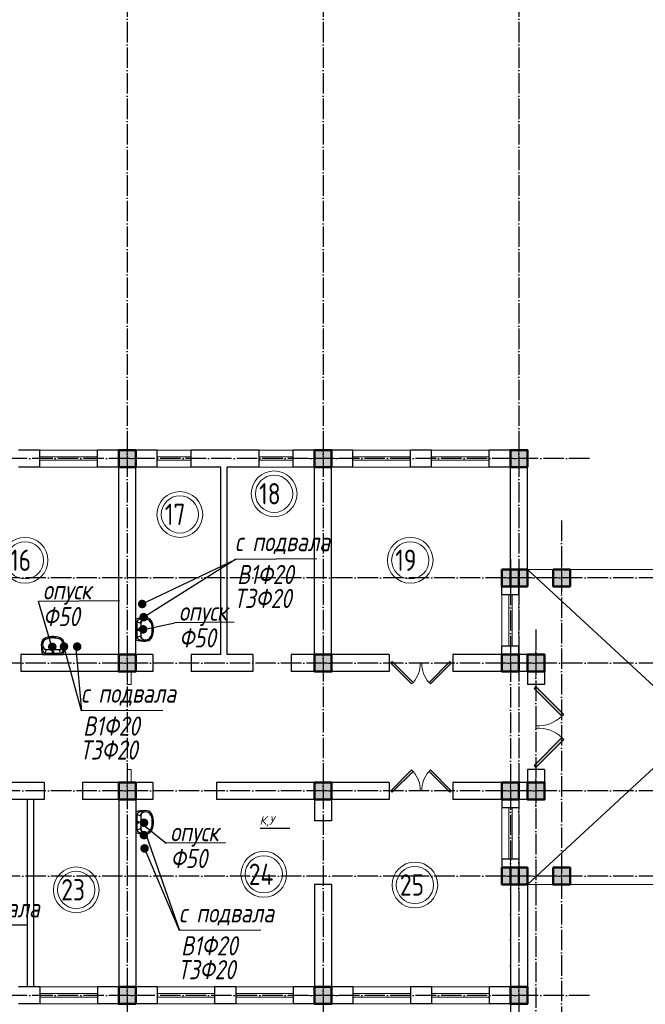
# Model space of a CAD drawing. Extents: x -4445 to 1909585, y 1860 to 289234.
# Tile 42 of 110: x 390522 to 405214, y 207994 to 231107. Entities that reach past the tile are written whole.
import ezdxf

# ---------------------------------------------------------------- set-up
doc = ezdxf.new("R2010")
doc.units = 0
doc.header["$LTSCALE"] = 0.5
doc.header["$MEASUREMENT"] = 0
doc.linetypes.add('ACAD_ISO04W100', pattern=[30, 24, -3, 0, -3])
doc.layers.get('0').update_dxf_attribs({"linetype": 'CONTINUOUS', "lineweight": 18})
for name, color, linetype in [('kolonn', 7, 'CONTINUOUS'), ('os', 3, 'CONTINUOUS'), ('su', 7, 'CONTINUOUS')]:
    doc.layers.add(name, color=color, linetype=linetype)
for name, color, linetype, lineweight in [('В1', 5, 'CONTINUOUS', 35), ('ВК', 7, 'CONTINUOUS', 25), ('К1', 24, 'бытовая канализация', 70), ('Т3', 1, 'CONTINUOUS', 35)]:
    doc.layers.add(name, color=color, linetype=linetype, lineweight=lineweight)
doc.styles.add('GOST', font='isocpeur.ttf')
doc.styles.add('Isocpeur', font='isocpeui.ttf', dxfattribs={"height": 250})
doc.styles.get("Standard").update_dxf_attribs({"font": 'spds.shx', "oblique": 15})
doc.styles.add('style1', font='isocpeui.ttf', dxfattribs={"height": 80})
doc.styles.add('Констр', font='isocpeui.ttf')
doc.linetypes.add('бытовая канализация', pattern='A,5,-0.5,["К1",Standard,S=0.7,R=0,X=0,Y=-0.35],-2', length=7.5)

# ---------------------------------------------------------------- blocks, each defined once
blk = doc.blocks.new('jfgjhsdf')
blk.add_hatch(color=1).paths.add_polyline_path([(-593, 731), (-637, 687), (0, 50), (44, 94)])
at = {"color": 1}
for p, q in [((0, 1000), (0, 950)), ((0, 50), (0, 0))]:
    blk.add_line(p, q, dxfattribs=at)
blk.add_lwpolyline([(0, 50), (-637, 687), (-593, 731), (44, 94), (0, 50)], dxfattribs=at)
blk.add_arc((-33, 130), 821, 87.662, 132.9147, dxfattribs=at)
blk = doc.blocks.new('ghsdd')
at = {"ltscale": 50}
h = blk.add_hatch(color=256, dxfattribs=at)
h.paths.add_polyline_path([(0, 200), (-200, 200), (-200, 0), (0, 0)])
h.paths.add_polyline_path([(200, 0), (200, 200), (0, 200), (0, 0)])
h.paths.add_polyline_path([(0, 0), (-200, 0), (-200, -200), (0, -200)])
h.paths.add_polyline_path([(0, 0), (0, -200), (200, -200), (200, 0)])
at = {"lineweight": 0}
for p, q in [((0, -374), (0, 374)), ((-374, 0), (374, 0))]:
    blk.add_line(p, q, dxfattribs=at)
at = {"lineweight": 50, "ltscale": 50}
blk.add_lwpolyline([(200, 200), (200, -200), (-200, -200), (-200, 200), (200, 200)], dxfattribs=at)
blk = doc.blocks.new('UM_8')
for p, q in [((244, 0), (-244, 0)), ((-182, -45), (-146, -110)), ((175, -30), (-175, -30)), ((142, -120), (-132, -120)), ((35, -180), (-35, -180)), ((27, -61), (-27, -61)), ((0, -88), (0, -34)), ((0, -145), (0, -215)), ((182, -45), (146, -110))]:
    blk.add_line(p, q)
for centre, radius in [((0, -180), 27), ((0, -61), 17), ((0, -180), 17)]:
    blk.add_circle(centre, radius)
for centre, radius, start, end in [((-244, 0), 0.5, 90, 167.3206), ((244, 0), 0.5, 12.6794, 90), ((-104, -234), 169, 178.312, 234.1043), ((894, -257), 1167, 167.3206, 178.6525), ((-273, -229), 0.5, 358.312, 358.6525), ((68, -206), 330, 154.5977, 180.3349), ((-104, -233), 138, 141.0504, 245.2718), ((-175, -90), 60, 90, 154.5977), ((-104, -233), 148, 141.0504, 147.7493), ((-139, -232), 123, 98.7111, 129.9424), ((-139, -232), 113, 86.1548, 129.9424), ((139, -232), 113, 50.0576, 93.8452), ((139, -232), 123, 50.0576, 81.2889), ((104, -233), 138, 294.7282, 38.9496), ((175, -90), 60, 25.4023, 90), ((104, -234), 169, 305.8957, 1.688), ((104, -233), 148, 32.2507, 38.9496), ((-68, -206), 330, 359.6651, 25.4023), ((-894, -257), 1167, 1.3475, 12.6794), ((273, -229), 0.5, 181.3475, 181.688), ((-27, -71), 347, 239.6448, 267.5368), ((-27, -71), 317, 244.8898, 267.5368), ((0, 80), 500, 265.1692, 274.8308), ((0, 80), 470, 265.1692, 274.8308), ((27, -71), 317, 272.4632, 300.3552), ((27, -71), 347, 272.4632, 300.3552)]:
    blk.add_arc(centre, radius, start, end)

msp = doc.modelspace()

# ---------------------------------------------------------------- linework, layer by layer
at = {"lineweight": 30}
for p, q in [((390997.134, 221004.672), (390497.134, 221004.672)), ((390997.134, 220604.672), (390997.134, 221004.672)), ((393747.134, 221004.672), (392347.134, 221004.672)), ((392347.134, 220604.672), (392347.134, 221004.672)), ((393747.134, 220604.672), (393747.134, 221004.672)), ((396147.134, 221004.672), (394547.134, 221004.672)), ((394547.134, 220604.672), (394547.134, 221004.672)), ((396147.134, 220604.672), (396147.134, 221004.672)), ((398347.134, 221004.672), (396947.134, 221004.672)), ((396947.134, 220604.672), (396947.134, 221004.672)), ((398347.134, 220604.672), (398347.134, 221004.672)), ((400197.134, 221004.672), (399697.134, 221004.672)), ((399697.134, 220604.672), (399697.134, 221004.672)), ((400197.134, 220604.672), (400197.134, 221004.672)), ((401547.134, 220604.672), (401547.134, 221004.672)), ((402447.134, 221004.672), (401547.134, 221004.672)), ((402447.134, 217804.672), (402447.134, 221004.672)), ((390997.134, 220604.672), (390497.134, 220604.672)), ((392847.134, 220604.672), (392347.134, 220604.672)), ((392847.134, 216204.672), (392847.134, 220604.672)), ((393747.134, 220604.672), (393247.134, 220604.672)), ((393247.134, 216204.672), (393247.134, 220604.672)), ((395247.134, 220604.672), (394547.134, 220604.672)), ((395247.134, 216204.672), (395247.134, 220604.672)), ((395397.134, 216204.672), (395397.134, 220604.672)), ((396147.134, 220604.672), (395397.134, 220604.672)), ((397447.134, 220604.672), (396947.134, 220604.672)), ((397447.134, 216204.672), (397447.134, 220604.672)), ((398347.134, 220604.672), (397847.134, 220604.672)), ((397847.134, 216204.672), (397847.134, 220604.672)), ((400197.134, 220604.672), (399697.134, 220604.672)), ((402047.134, 220604.672), (401547.134, 220604.672)), ((402047.134, 218204.672), (402047.134, 220604.672)), ((402047.134, 218204.672), (401847.134, 218204.672)), ((401847.134, 217604.672), (401847.134, 218204.672)), ((402447.134, 217804.672), (402247.134, 217804.672)), ((402247.134, 217604.672), (402247.134, 217804.672)), ((402247.134, 217604.672), (401847.134, 217604.672)), ((402247.134, 216404.672), (401847.134, 216404.672)), ((401847.134, 216204.672), (401847.134, 216404.672)), ((402247.134, 216204.672), (402247.134, 216404.672)), ((390547.134, 216204.672), (390547.134, 215804.672)), ((392847.134, 216204.672), (390547.134, 216204.672)), ((393647.134, 216204.672), (393247.134, 216204.672)), ((393647.134, 216204.672), (393647.134, 215804.672)), ((394547.134, 216204.672), (394547.134, 215804.672)), ((395247.134, 216204.672), (394547.134, 216204.672)), ((395997.134, 216204.672), (395397.134, 216204.672)), ((395997.134, 216204.672), (395997.134, 215804.672)), ((396897.134, 216204.672), (396897.134, 215804.672)), ((397447.134, 216204.672), (396897.134, 216204.672)), ((399197.134, 216204.672), (397847.134, 216204.672)), ((399197.134, 216204.672), (399197.134, 215804.672)), ((400697.134, 216204.672), (400697.134, 215804.672)), ((401847.134, 216204.672), (400697.134, 216204.672)), ((402847.134, 216204.672), (402247.134, 216204.672)), ((402847.134, 216204.672), (402847.134, 215504.672)), ((393647.134, 215804.672), (390547.134, 215804.672)), ((395997.134, 215804.672), (394547.134, 215804.672)), ((399197.134, 215804.672), (396897.134, 215804.672)), ((402447.134, 215804.672), (400697.134, 215804.672)), ((402447.134, 215804.672), (402447.134, 215504.672)), ((402847.134, 215504.672), (402447.134, 215504.672)), ((402847.134, 213504.672), (402447.134, 213504.672)), ((402447.134, 213504.672), (402447.134, 213204.672)), ((402847.134, 213504.672), (402847.134, 212804.672)), ((391097.134, 213204.672), (387847.134, 213204.672)), ((391097.134, 213204.672), (391097.134, 212804.672)), ((391997.134, 213204.672), (391997.134, 212804.672)), ((393647.134, 213204.672), (391997.134, 213204.672)), ((393647.134, 213204.672), (393647.134, 212804.672)), ((399197.134, 213204.672), (395147.134, 213204.672)), ((395147.134, 213204.672), (395147.134, 212804.672)), ((399197.134, 213204.672), (399197.134, 212804.672)), ((400697.134, 213204.672), (400697.134, 212804.672)), ((402447.134, 213204.672), (400697.134, 213204.672)), ((391097.134, 212804.672), (388647.134, 212804.672)), ((390697.134, 212804.672), (390697.134, 208404.672)), ((390847.134, 212804.672), (390847.134, 208404.672)), ((392847.134, 212804.672), (391997.134, 212804.672)), ((392847.134, 212804.672), (392847.134, 208404.672)), ((393647.134, 212804.672), (393247.134, 212804.672)), ((393247.134, 212804.672), (393247.134, 208404.672)), ((397447.134, 212804.672), (395147.134, 212804.672)), ((397447.134, 212804.672), (397447.134, 212304.672)), ((399197.134, 212804.672), (397847.134, 212804.672)), ((397847.134, 212804.672), (397847.134, 212304.672)), ((401847.134, 212804.672), (400697.134, 212804.672)), ((401847.134, 212804.672), (401847.134, 212604.672)), ((402247.134, 212804.672), (402247.134, 212604.672)), ((402847.134, 212804.672), (402247.134, 212804.672)), ((402247.134, 212604.672), (401847.134, 212604.672)), ((397847.134, 212304.672), (397447.134, 212304.672)), ((401847.134, 211404.672), (401847.134, 210804.672)), ((402247.134, 211404.672), (401847.134, 211404.672)), ((402247.134, 211404.672), (402247.134, 211204.672)), ((402447.134, 211204.672), (402247.134, 211204.672)), ((402447.134, 211204.672), (402447.134, 208004.672)), ((397847.134, 210804.672), (397447.134, 210804.672)), ((397447.134, 210804.672), (397447.134, 208404.672)), ((397847.134, 210804.672), (397847.134, 208404.672)), ((402047.134, 210804.672), (401847.134, 210804.672)), ((402047.134, 210804.672), (402047.134, 208404.672)), ((390997.134, 208404.672), (390497.134, 208404.672)), ((390997.134, 208404.672), (390997.134, 208004.672)), ((392347.134, 208404.672), (392347.134, 208004.672)), ((392847.134, 208404.672), (392347.134, 208404.672)), ((393747.134, 208404.672), (393247.134, 208404.672)), ((393747.134, 208404.672), (393747.134, 208004.672)), ((395597.134, 208404.672), (395097.134, 208404.672)), ((395097.134, 208404.672), (395097.134, 208004.672)), ((395597.134, 208404.672), (395597.134, 208004.672)), ((396947.134, 208404.672), (396947.134, 208004.672)), ((397447.134, 208404.672), (396947.134, 208404.672)), ((398347.134, 208404.672), (397847.134, 208404.672)), ((398347.134, 208404.672), (398347.134, 208004.672)), ((400197.134, 208404.672), (399697.134, 208404.672)), ((399697.134, 208404.672), (399697.134, 208004.672)), ((400197.134, 208404.672), (400197.134, 208004.672)), ((401547.134, 208404.672), (401547.134, 208004.672)), ((402047.134, 208404.672), (401547.134, 208404.672)), ((390997.134, 208004.672), (390497.134, 208004.672)), ((393747.134, 208004.672), (392347.134, 208004.672)), ((395597.134, 208004.672), (395097.134, 208004.672)), ((398347.134, 208004.672), (396947.134, 208004.672)), ((400197.134, 208004.672), (399697.134, 208004.672)), ((402447.134, 208004.672), (401547.134, 208004.672))]:
    msp.add_line(p, q, dxfattribs=at)
at = {"color": 1}
for p, q in [((392347.134, 221004.672), (390997.134, 221004.672)), ((393747.134, 221004.672), (394547.134, 221004.672)), ((396947.134, 221004.672), (396147.134, 221004.672)), ((398347.134, 221004.672), (399697.134, 221004.672)), ((401547.134, 221004.672), (400197.134, 221004.672)), ((392347.134, 220844.672), (390997.134, 220844.672)), ((390997.134, 220764.672), (392347.134, 220764.672)), ((393747.134, 220844.672), (394547.134, 220844.672)), ((394547.134, 220764.672), (393747.134, 220764.672)), ((396947.134, 220844.672), (396147.134, 220844.672)), ((396147.134, 220764.672), (396947.134, 220764.672)), ((398347.134, 220844.672), (399697.134, 220844.672)), ((399697.134, 220764.672), (398347.134, 220764.672)), ((401547.134, 220844.672), (400197.134, 220844.672)), ((400197.134, 220764.672), (401547.134, 220764.672)), ((390997.134, 220604.672), (392347.134, 220604.672)), ((394547.134, 220604.672), (393747.134, 220604.672)), ((396147.134, 220604.672), (396947.134, 220604.672)), ((399697.134, 220604.672), (398347.134, 220604.672)), ((400197.134, 220604.672), (401547.134, 220604.672)), ((402447.134, 210804.672), (410447.134, 218204.672)), ((410447.134, 210804.672), (402447.134, 218204.672)), ((401847.134, 216404.672), (401847.134, 217604.672)), ((402007.134, 216404.672), (402007.134, 217604.672)), ((402087.134, 217604.672), (402087.134, 216404.672)), ((402247.134, 217604.672), (402247.134, 216404.672)), ((393057.134, 215504.672), (393057.134, 215804.672)), ((393137.134, 215504.672), (393137.134, 215804.672)), ((393057.134, 215504.672), (393137.134, 215504.672)), ((393057.134, 213504.672), (393057.134, 213204.672)), ((393057.134, 213504.672), (393137.134, 213504.672)), ((393137.134, 213504.672), (393137.134, 213204.672)), ((401847.134, 212604.672), (401847.134, 211404.672)), ((402007.134, 212604.672), (402007.134, 211404.672)), ((402087.134, 211404.672), (402087.134, 212604.672)), ((402247.134, 211404.672), (402247.134, 212604.672)), ((390997.134, 208404.672), (392347.134, 208404.672)), ((395097.134, 208404.672), (393747.134, 208404.672)), ((395597.134, 208404.672), (396947.134, 208404.672)), ((399697.134, 208404.672), (398347.134, 208404.672)), ((400197.134, 208404.672), (401547.134, 208404.672)), ((390997.134, 208244.672), (392347.134, 208244.672)), ((392347.134, 208164.672), (390997.134, 208164.672)), ((395097.134, 208244.672), (393747.134, 208244.672)), ((393747.134, 208164.672), (395097.134, 208164.672)), ((395597.134, 208244.672), (396947.134, 208244.672)), ((396947.134, 208164.672), (395597.134, 208164.672)), ((399697.134, 208244.672), (398347.134, 208244.672)), ((398347.134, 208164.672), (399697.134, 208164.672)), ((400197.134, 208244.672), (401547.134, 208244.672)), ((401547.134, 208164.672), (400197.134, 208164.672)), ((392347.134, 208004.672), (390997.134, 208004.672)), ((393747.134, 208004.672), (395097.134, 208004.672)), ((396947.134, 208004.672), (395597.134, 208004.672)), ((398347.134, 208004.672), (399697.134, 208004.672)), ((401547.134, 208004.672), (400197.134, 208004.672))]:
    msp.add_line(p, q, dxfattribs=at)
msp.add_lwpolyline([(402447.134, 210804.672), (410447.134, 210804.672), (410447.134, 218204.672), (402447.134, 218204.672)], dxfattribs=at)
for centre, radius in [((396497.806, 219977.545), 537.019), ((396497.806, 219977.545), 437.019), ((394283.104, 219492.357), 537.019), ((394283.104, 219492.357), 437.019), ((390648.198, 218416.929), 537.019), ((399694.026, 218416.929), 537.019), ((390648.198, 218416.929), 437.019), ((399694.026, 218416.929), 437.019), ((396254.594, 211045.431), 537.019), ((396254.594, 211045.431), 437.019), ((399802.732, 210793.925), 537.019), ((391849.979, 210680.834), 537.019), ((391849.979, 210680.834), 437.019), ((399802.732, 210793.925), 437.019)]:
    msp.add_circle(centre, radius, dxfattribs=at)
at = {"layer": 'os', "color": 3, "linetype": 'ACAD_ISO04W100', "ltscale": 40}
for p, q in [((393047.134, 262860.923), (393047.134, 201637.206)), ((397647.134, 262860.923), (397647.134, 201637.206)), ((402247.134, 262860.923), (402247.134, 201637.206)), ((403900.185, 220804.672), (326597.211, 220804.672)), ((403247.134, 219347.713), (403247.134, 201637.206)), ((402047.134, 218441.914), (402047.134, 201637.206)), ((411540.376, 218004.672), (326597.211, 218004.672)), ((402647.134, 216792.78), (402647.134, 201637.206)), ((411540.376, 216004.672), (326597.211, 216004.672)), ((411540.376, 213004.672), (326597.211, 213004.672)), ((411540.376, 211004.672), (326597.211, 211004.672)), ((403900.185, 208204.672), (326597.211, 208204.672))]:
    msp.add_line(p, q, dxfattribs=at)
at = {"layer": 'В1', "const_width": 100}
for points in [[(393383.22, 217080.862, 1), (393483.22, 217080.862, 1)], [(391513.017, 216391.076, 1), (391613.017, 216391.076, 1)], [(393389.1, 211965.21, 1), (393489.1, 211965.21, 1)]]:
    msp.add_lwpolyline(points, format="xyb", close=True, dxfattribs=at)
at = {"layer": 'ВК', "color": 34, "lineweight": 30, "ltscale": 30}
msp.add_line((396171.187, 212131.577), (396866.59, 212131.577), dxfattribs=at)
at = {"layer": 'К1', "color": 0, "lineweight": 25}
for p, q in [((393354.701, 217369.048), (395591.631, 218438.608)), ((395591.631, 218438.608), (393475.543, 217107.485)), ((392862.631, 217465.492), (390967.683, 217450.758)), ((391274.104, 216387.647), (390967.683, 217450.758)), ((393427.134, 216791.726), (394162.29, 216950.484)), ((395561.119, 216961.36), (394162.29, 216950.484)), ((391974.759, 214880.955), (391576.169, 216342.837)), ((391841.74, 216352.563), (391974.759, 214880.955)), ((393881.804, 214891.831), (391974.759, 214880.955)), ((393480.073, 212165.001), (393960.277, 211773.587)), ((393489.1, 211965.21), (394275.291, 209723.841)), ((395359.106, 211784.463), (393960.277, 211773.587)), ((394275.291, 209723.841), (393474.674, 211607.503)), ((390680.675, 209851.981), (388773.63, 209841.105)), ((396182.336, 209734.717), (394275.291, 209723.841))]:
    msp.add_line(p, q, dxfattribs=at)
at = {"layer": 'К1', "color": 18, "lineweight": 25, "true_color": 0x000000}
msp.add_line((397498.676, 218449.484), (395591.631, 218438.608), dxfattribs=at)
at = {"layer": 'К1', "const_width": 100}
for points in [[(393369.308, 216795.702, 1), (393469.308, 216795.702, 1)], [(391237.74, 216385.663, 1), (391337.74, 216385.663, 1)], [(393391.9, 212254.969, 1), (393491.9, 212254.969, 1)]]:
    msp.add_lwpolyline(points, format="xyb", close=True, dxfattribs=at)
at = {"layer": 'Т3', "const_width": 100}
for points in [[(393349.81, 217390.616, 1), (393449.81, 217390.616, 1)], [(391823.627, 216391.076, 1), (391923.627, 216391.076, 1)], [(393405.116, 211653.519, 1), (393505.116, 211653.519, 1)]]:
    msp.add_lwpolyline(points, format="xyb", close=True, dxfattribs=at)

# ---------------------------------------------------------------- block references
for p, xscale, yscale, zscale, rotation in [((399197.134, 216004.672), -0.769230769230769, 0.769230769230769, 0.769230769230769, 270), ((400697.134, 216004.672), 0.769230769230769, 0.769230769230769, 0.769230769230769, 90), ((402647.134, 215504.672), 1.025641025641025, 1.025641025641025, 1.025641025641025, 180), ((399197.134, 213004.672), 0.769230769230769, 0.769230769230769, 0.769230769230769, 270), ((400697.134, 213004.672), -0.769230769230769, 0.769230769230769, 0.769230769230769, 90)]:
    msp.add_blockref('jfgjhsdf', p, dxfattribs=dict(xscale=xscale, yscale=yscale, zscale=zscale, rotation=rotation))
at = {"xscale": -1.025641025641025, "yscale": 1.025641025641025, "zscale": 1.025641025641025}
msp.add_blockref('jfgjhsdf', (402647.134, 213504.672), dxfattribs=at)
at = {"layer": 'kolonn', "xscale": -1}
for p in [(393047.134, 220804.672), (397647.134, 220804.672), (402247.134, 220804.672), (402047.134, 218004.672), (402247.134, 218004.672), (403247.134, 218004.672), (393047.134, 216004.672), (397647.134, 216004.672), (402047.134, 216004.672), (402647.134, 216004.672), (393047.134, 213004.672), (397647.134, 213004.672), (402047.134, 213004.672), (402647.134, 213004.672), (402047.134, 211004.672), (402247.134, 211004.672), (403247.134, 211004.672), (393047.134, 208204.672), (397647.134, 208204.672), (402247.134, 208204.672)]:
    msp.add_blockref('ghsdd', p, dxfattribs=at)
at = {"layer": 'su'}
for p, rotation in [((393247.134, 216791.726), 90.00000000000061), ((391300.94, 216204.672), 180.0000000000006), ((393247.134, 212268.965), 90.00000000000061)]:
    msp.add_blockref('UM_8', p, dxfattribs=dict(at, rotation=rotation))

# ---------------------------------------------------------------- texts
at = {"color": 1}
for s, p in [('18', (396145.663, 219729.529)), ('17', (393930.962, 219244.341)), ('16', (390296.055, 218168.913)), ('19', (399341.883, 218168.913)), ('24', (395902.451, 210797.415)), ('25', (399450.589, 210545.91)), ('23', (391497.836, 210432.818))]:
    msp.add_text(s, height=500, dxfattribs=at).set_placement(p)
at = {"style": 'style1', "width": 0.8}
for s, p in [('с подвала', (395577.514, 218630.827)), ('В1Ф20', (395629.705, 217858.542)), ('опуск', (391067.273, 217497.297)), ('Т3Ф20', (395553.713, 217296.704)), ('Ф50', (391071.114, 216870.693)), ('опуск', (394261.881, 216997.022)), ('Ф50', (394265.722, 216370.418)), ('с подвала', (391960.641, 215073.174)), ('В1Ф20', (392012.832, 214300.889)), ('Т3Ф20', (391936.84, 213739.051)), ('опуск', (394059.868, 211820.125)), ('Ф50', (394063.709, 211193.521)), ('с подвала', (388759.513, 210033.324)), ('с подвала', (394261.174, 209916.06)), ('В1Ф20', (394313.365, 209143.775)), ('Т3Ф20', (394237.373, 208581.937))]:
    msp.add_text(s, height=449.2125, dxfattribs=at).set_placement(p)
at = {"color": 7, "lineweight": 50, "insert": (137865.356, 214414.276), "char_height": 250, "width": 8000, "attachment_point": 4, "style": 'Isocpeur'}
msp.add_mtext('\\pi697.72727;{\\C0;Ведомость рабочих чертежей основного \\P\\pi3150.85227;комплекта}', dxfattribs=at)
at = {"ltscale": 100, "insert": (152636, 214359.8), "char_height": 250, "width": 19702, "attachment_point": 1, "line_spacing_factor": 0.85, "style": 'GOST'}
msp.add_mtext('\\pi1800;Проект разработан на основании чертежей АС и расстановки технологического оборудования, с учетом требований соответствующих нормативных документов, задания на проектирования и технических условий №270/4-1729  от 16.06.2023 года, выданных АО "Тошкент шахар сув таъминоты"\\PИсходные данные:\\P\\pi0;^I^I^IТехническо-экономические показатели:\\P1.^I Площадь застройки -{\\fISOCPEUR|b0|i1|c204|p34;2852,84}  м2\\P2.^IСтроительный объём  -20360.80 м3\\P3.^IПросадочность - I типа\\P4.^IСейсмичность - 8 баллов\\P^I^I^IПожарная безопасность:\\P1.^IКласс ответственности здания......................................................II\\P2.^IСтепень огнестойкости здания......................................................II\\P3.^IКласс по функциональной пожарной опасности.....................Ф1.1\\P\\pi1800;Проектом предусмотрено строительство системы водоснабжения и водоотведения.{\\C1;\\P}^I^I{\\LХолодное водоснабжение.}\\P\\pi0;^IХолодное водоснабжение принято хозяйственно-питьевое Источником хозяйственно бытового водопровода служит  наружная сеть водопровода. \\P^IГарантированный напор - 1,0 атм.\\P^IХолодное водоснабжение принято хозяйственно-питьевое с отдельной противопожарной линией. Количество вводов - один. Хозяйственно-бытовая сеть водоснабжения - тупиковая. Ввод выполняется из оцинкованных стальных обыкновенных водогазопроводных труб ∅50 мм по ГОСТ 3262-75. \\P^IМагистральный трубопровод (лежак),  стояки и подводки воды к санитарно-техническим приборам выполняются из полипропиленовых труб PP-R PN10. Магистральный трубопровод прокладываются под потолком техподполья. Стояки прокладываются скрыто в шахтах совместно со стояками канализации. Подводка труб к сан-тех приборам выполняется скрыто в штробах. Каждый стояк и поэтажное ответвление имеет свою запорную арматуру. Перед заделкой штроб необходимо провести гидравлическое испытание трубопроводов.\\P^IДля учета водопотребления установлен ультразвуковой счетчик воды с модулем передачи данных.\\P^I^I{\\LПротивопожарный водопровод. \\P}^IПротивопожарная сеть - принята тупиковой. Противопожарный водопровод выполняется из стальных электросварных труб ∅57мм мм.  Внутреннее пожаротушение осуществляется пожарными кранами ∅50 мм, диаметр спрыска наконечника пожарного ствола - 16 мм, длина рукавов - 20 м. Пожарные краны размещаются в специальных шкафах навесного ШПК-320Н и встраиваемого типа ШПК-320В размерами 1300х540х300 (ВхШхГ). Каждый пожарный шкаф оснащается двумя порошковыми огнетушителями ОП-5.\\P^IРасход воды на внутреннее пожаротушение составляет в одну струю по 2,6 л/сек. \\P^IСтальные трубопроводы окрашиваются масляной краской за 2 раза. \\P^IРасход воды на наружнее пожаротушение составляет 20 л/сек и осуществляется от пожарных гидрантов существующей городской сети водопровода.\\P^I^I{\\LГорячее водоснабжение. }\\P^IГорячее водоснабжение принято циркуляционным - от вертикальных накопительных бойлеров косвенного нагрева с контуром подключения солнечных коллекторов. Основным источником тепла для бойлеров ГВС служит тепловая сеть. Трубопроводы горячего водоснабжения выполняются из и PP-RCT труб  PN20. Магистральные циркуляционные трубопроводы прокладываются открыто под потолком цокольного этажа. Подводки к сан-тех приборам прокладываются аналогично подводящим трубопроводам холодного водоснабжения. Альтернативным источником тепла для бойлеров в теплое время года и в ясную погоду служат солнечные коллекторы, устанавливаемые на кровле здания. Монтаж и точный угол наклона коллекторов выполнить по требованиям изготовителя водонагревателей. Допускается установка коллекторов отличной от проекта в соответствии с требованиями завода- изготовителя. Трубопроводы теплоснабжения выполняются из медных труб. \\P^IТеплоносителем для солнечных коллекторов служит водный раствор гликоля (антифриз). нормальной работы контура теплоснабжения и горячего водоснабжения устанавливаются циркуляционные насосы (1 раб. 1 резервный), а также контроллер управления гелиосистемой.\\P^IВсе трубопроводы, прокладываемые по чердаку, а также трубопроводны горячего водоснабжения и циркуляции (за исключение подводок к сантехприборам) покрваются теплоизоячцйионными материалами.\\P^I^I{\\LКанализация}\\P^IВ проекте принята самотёчная система хозяйственно-бытовой канализации. Внутренние сети канализации К1 выполняются из безнапорных полипропиленовых труб ∅50-110мм. Трубы канализации прокладываются под потолком цокольного этажа, а также частично открыто по стенам. \\P^IСтояки прокладываются в шахтах. Все санитарно-технические приборы оборудуются гидравлическими затворам - сифонами. \\P^IВыпуски канализации  выводятся к смотровым колодцам.\\P^IРасчетные расходы определены согласно ШНК 2.04.01-2022. "Внутренний водопровод и канализация зданий."  ', dxfattribs=at)
at = {"layer": 'ВК', "color": 34, "ltscale": 30, "style": 'Констр'}
msp.add_text('К,У', height=200, rotation=0.3301303, dxfattribs=at).set_placement((396157.065, 212209.172))

doc.saveas('drawing.dxf')
